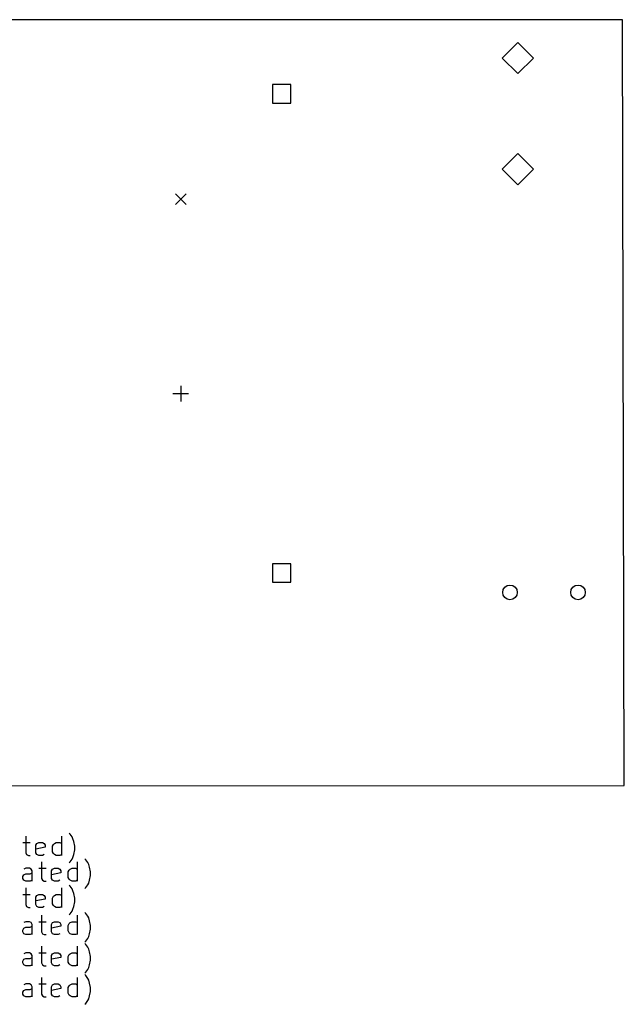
# Model space of a CAD drawing. Extents: x 95 to 218, y -176 to -74.
# Tile 4 of 4: x 156 to 218, y -176 to -74. Entities that reach past the tile are written whole.
import ezdxf

# ---------------------------------------------------------------- set-up
doc = ezdxf.new("R2010")
doc.units = 0
doc.layers.add('BLACK', color=7, linetype='CONTINUOUS')

msp = doc.modelspace()

# ---------------------------------------------------------------- linework, layer by layer
at = {"layer": 'BLACK', "linetype": 'CONTINUOUS'}
for p, q in [((217.52, -74.41), (96.791, -74.41)), ((217.72, -153.16), (217.52, -74.41)), ((206.772, -76.755), (205.172, -78.355)), ((208.373, -78.355), (206.772, -76.755)), ((205.172, -78.355), (206.772, -79.955)), ((206.772, -79.955), (208.373, -78.355)), ((183.439, -81.077), (181.529, -81.077)), ((181.529, -81.077), (181.529, -82.987)), ((183.439, -82.987), (183.439, -81.077)), ((181.529, -82.987), (183.439, -82.987)), ((206.772, -88.185), (205.172, -89.785)), ((208.373, -89.785), (206.772, -88.185)), ((205.172, -89.785), (206.772, -91.385)), ((206.772, -91.385), (208.373, -89.785)), ((171.545, -92.31), (172.645, -93.41)), ((172.645, -92.31), (171.545, -93.41)), ((172.095, -112.06), (172.095, -113.66)), ((171.295, -112.86), (172.895, -112.86)), ((183.439, -130.353), (181.529, -130.353)), ((181.529, -130.353), (181.529, -132.263)), ((183.439, -132.263), (183.439, -130.353)), ((181.529, -132.263), (183.439, -132.263)), ((96.98, -153.196), (217.72, -153.16)), ((156.156, -158.356), (156.156, -160.07)), ((159.871, -160.356), (159.871, -158.356)), ((160.728, -158.165), (160.632, -158.07)), ((160.918, -158.451), (160.728, -158.165)), ((161.013, -158.641), (160.918, -158.451)), ((161.109, -158.927), (161.013, -158.641)), ((161.204, -159.403), (161.109, -158.927)), ((155.871, -159.022), (156.632, -159.022)), ((157.204, -159.308), (157.299, -159.118)), ((157.204, -160.07), (157.204, -159.308)), ((158.156, -159.499), (157.204, -159.689)), ((157.299, -159.118), (157.49, -159.022)), ((157.49, -159.022), (157.871, -159.022)), ((157.871, -159.022), (158.061, -159.118)), ((158.061, -159.118), (158.156, -159.308)), ((158.156, -159.308), (158.156, -159.499)), ((158.918, -159.403), (159.013, -159.213)), ((158.918, -159.975), (158.918, -159.403)), ((159.013, -159.213), (159.109, -159.118)), ((159.109, -159.118), (159.299, -159.022)), ((159.299, -159.022), (159.68, -159.022)), ((159.68, -159.022), (159.871, -159.118)), ((161.109, -160.261), (161.204, -159.784)), ((161.204, -159.784), (161.204, -159.403)), ((156.156, -160.07), (156.252, -160.261)), ((156.252, -160.261), (156.442, -160.356)), ((156.442, -160.356), (156.632, -160.356)), ((157.299, -160.261), (157.204, -160.07)), ((157.49, -160.356), (157.299, -160.261)), ((157.871, -160.356), (157.49, -160.356)), ((158.061, -160.261), (157.871, -160.356)), ((159.013, -160.165), (158.918, -159.975)), ((159.109, -160.261), (159.013, -160.165)), ((159.299, -160.356), (159.109, -160.261)), ((159.68, -160.356), (159.299, -160.356)), ((159.871, -160.261), (159.68, -160.356)), ((160.728, -161.022), (160.918, -160.737)), ((160.918, -160.737), (161.013, -160.546)), ((161.013, -160.546), (161.109, -160.261)), ((162.347, -160.805), (162.252, -160.71)), ((162.537, -161.091), (162.347, -160.805)), ((156.156, -161.662), (155.966, -161.758)), ((156.537, -161.662), (156.156, -161.662)), ((156.728, -161.758), (156.537, -161.662)), ((156.823, -161.948), (156.728, -161.758)), ((156.823, -162.996), (156.823, -161.948)), ((157.49, -161.662), (158.252, -161.662)), ((157.775, -160.996), (157.775, -162.71)), ((158.823, -161.948), (158.918, -161.758)), ((158.823, -162.71), (158.823, -161.948)), ((158.918, -161.758), (159.109, -161.662)), ((159.109, -161.662), (159.49, -161.662)), ((159.49, -161.662), (159.68, -161.758)), ((159.68, -161.758), (159.775, -161.948)), ((159.775, -161.948), (159.775, -162.139)), ((160.537, -162.043), (160.632, -161.853)), ((160.632, -161.118), (160.728, -161.022)), ((160.632, -161.853), (160.728, -161.758)), ((160.728, -161.758), (160.918, -161.662)), ((160.918, -161.662), (161.299, -161.662)), ((161.299, -161.662), (161.49, -161.758)), ((161.49, -162.996), (161.49, -160.996)), ((162.632, -161.281), (162.537, -161.091)), ((162.728, -161.567), (162.632, -161.281)), ((162.823, -162.043), (162.728, -161.567)), ((155.871, -162.52), (155.966, -162.329)), ((155.871, -162.71), (155.871, -162.52)), ((155.966, -162.901), (155.871, -162.71)), ((155.966, -162.329), (156.156, -162.234)), ((156.156, -162.996), (155.966, -162.901)), ((156.156, -162.234), (156.632, -162.234)), ((156.632, -162.996), (156.156, -162.996)), ((156.632, -162.234), (156.823, -162.139)), ((156.823, -162.901), (156.632, -162.996)), ((157.775, -162.71), (157.871, -162.901)), ((157.871, -162.901), (158.061, -162.996)), ((158.061, -162.996), (158.252, -162.996)), ((159.775, -162.139), (158.823, -162.329)), ((158.918, -162.901), (158.823, -162.71)), ((159.109, -162.996), (158.918, -162.901)), ((159.49, -162.996), (159.109, -162.996)), ((159.68, -162.901), (159.49, -162.996)), ((160.537, -162.615), (160.537, -162.043)), ((160.632, -162.805), (160.537, -162.615)), ((160.728, -162.901), (160.632, -162.805)), ((160.918, -162.996), (160.728, -162.901)), ((161.299, -162.996), (160.918, -162.996)), ((161.49, -162.901), (161.299, -162.996)), ((162.632, -163.186), (162.728, -162.901)), ((162.728, -162.901), (162.823, -162.424)), ((162.823, -162.424), (162.823, -162.043)), ((156.156, -163.696), (156.156, -165.41)), ((159.871, -165.696), (159.871, -163.696)), ((160.728, -163.505), (160.632, -163.41)), ((160.918, -163.791), (160.728, -163.505)), ((161.013, -163.981), (160.918, -163.791)), ((161.109, -164.267), (161.013, -163.981)), ((162.252, -163.758), (162.347, -163.662)), ((162.347, -163.662), (162.537, -163.377)), ((162.537, -163.377), (162.632, -163.186)), ((155.871, -164.362), (156.632, -164.362)), ((157.204, -164.648), (157.299, -164.458)), ((157.204, -165.41), (157.204, -164.648)), ((158.156, -164.839), (157.204, -165.029)), ((157.299, -164.458), (157.49, -164.362)), ((157.49, -164.362), (157.871, -164.362)), ((157.871, -164.362), (158.061, -164.458)), ((158.061, -164.458), (158.156, -164.648)), ((158.156, -164.648), (158.156, -164.839)), ((158.918, -164.743), (159.013, -164.553)), ((158.918, -165.315), (158.918, -164.743)), ((159.013, -164.553), (159.109, -164.458)), ((159.109, -164.458), (159.299, -164.362)), ((159.299, -164.362), (159.68, -164.362)), ((159.68, -164.362), (159.871, -164.458)), ((161.204, -164.743), (161.109, -164.267)), ((161.204, -165.124), (161.204, -164.743)), ((156.156, -165.41), (156.252, -165.601)), ((156.252, -165.601), (156.442, -165.696)), ((156.442, -165.696), (156.632, -165.696)), ((157.299, -165.601), (157.204, -165.41)), ((157.49, -165.696), (157.299, -165.601)), ((157.871, -165.696), (157.49, -165.696)), ((158.061, -165.601), (157.871, -165.696)), ((159.013, -165.505), (158.918, -165.315)), ((159.109, -165.601), (159.013, -165.505)), ((159.299, -165.696), (159.109, -165.601)), ((159.68, -165.696), (159.299, -165.696)), ((159.871, -165.601), (159.68, -165.696)), ((160.918, -166.077), (161.013, -165.886)), ((161.013, -165.886), (161.109, -165.601)), ((161.109, -165.601), (161.204, -165.124)), ((157.775, -166.496), (157.775, -168.21)), ((160.632, -166.458), (160.728, -166.362)), ((160.728, -166.362), (160.918, -166.077)), ((161.49, -168.496), (161.49, -166.496)), ((162.347, -166.305), (162.252, -166.21)), ((162.537, -166.591), (162.347, -166.305)), ((162.632, -166.781), (162.537, -166.591)), ((162.728, -167.067), (162.632, -166.781)), ((155.871, -168.02), (155.966, -167.829)), ((155.871, -168.21), (155.871, -168.02)), ((156.156, -167.162), (155.966, -167.258)), ((155.966, -167.829), (156.156, -167.734)), ((156.537, -167.162), (156.156, -167.162)), ((156.156, -167.734), (156.632, -167.734)), ((156.728, -167.258), (156.537, -167.162)), ((156.632, -167.734), (156.823, -167.639)), ((156.823, -167.448), (156.728, -167.258)), ((156.823, -168.496), (156.823, -167.448)), ((157.49, -167.162), (158.252, -167.162)), ((158.823, -167.448), (158.918, -167.258)), ((158.823, -168.21), (158.823, -167.448)), ((159.775, -167.639), (158.823, -167.829)), ((158.918, -167.258), (159.109, -167.162)), ((159.109, -167.162), (159.49, -167.162)), ((159.49, -167.162), (159.68, -167.258)), ((159.68, -167.258), (159.775, -167.448)), ((159.775, -167.448), (159.775, -167.639)), ((160.537, -167.543), (160.632, -167.353)), ((160.537, -168.115), (160.537, -167.543)), ((160.632, -167.353), (160.728, -167.258)), ((160.728, -167.258), (160.918, -167.162)), ((160.918, -167.162), (161.299, -167.162)), ((161.299, -167.162), (161.49, -167.258)), ((162.823, -167.543), (162.728, -167.067)), ((162.728, -168.401), (162.823, -167.924)), ((162.823, -167.924), (162.823, -167.543)), ((155.966, -168.401), (155.871, -168.21)), ((156.156, -168.496), (155.966, -168.401)), ((156.632, -168.496), (156.156, -168.496)), ((156.823, -168.401), (156.632, -168.496)), ((157.775, -168.21), (157.871, -168.401)), ((157.871, -168.401), (158.061, -168.496)), ((158.061, -168.496), (158.252, -168.496)), ((158.918, -168.401), (158.823, -168.21)), ((159.109, -168.496), (158.918, -168.401)), ((159.49, -168.496), (159.109, -168.496)), ((159.68, -168.401), (159.49, -168.496)), ((160.632, -168.305), (160.537, -168.115)), ((160.728, -168.401), (160.632, -168.305)), ((160.918, -168.496), (160.728, -168.401)), ((161.299, -168.496), (160.918, -168.496)), ((161.49, -168.401), (161.299, -168.496)), ((162.347, -169.162), (162.537, -168.877)), ((162.537, -168.877), (162.632, -168.686)), ((162.632, -168.686), (162.728, -168.401)), ((157.775, -169.696), (157.775, -171.41)), ((161.49, -171.696), (161.49, -169.696)), ((162.252, -169.258), (162.347, -169.162)), ((162.347, -169.505), (162.252, -169.41)), ((162.537, -169.791), (162.347, -169.505)), ((162.632, -169.981), (162.537, -169.791)), ((162.728, -170.267), (162.632, -169.981)), ((155.871, -171.22), (155.966, -171.029)), ((156.156, -170.362), (155.966, -170.458)), ((155.966, -171.029), (156.156, -170.934)), ((156.537, -170.362), (156.156, -170.362)), ((156.156, -170.934), (156.632, -170.934)), ((156.728, -170.458), (156.537, -170.362)), ((156.632, -170.934), (156.823, -170.839)), ((156.823, -170.648), (156.728, -170.458)), ((156.823, -171.696), (156.823, -170.648)), ((157.49, -170.362), (158.252, -170.362)), ((158.823, -170.648), (158.918, -170.458)), ((158.823, -171.41), (158.823, -170.648)), ((159.775, -170.839), (158.823, -171.029)), ((158.918, -170.458), (159.109, -170.362)), ((159.109, -170.362), (159.49, -170.362)), ((159.49, -170.362), (159.68, -170.458)), ((159.68, -170.458), (159.775, -170.648)), ((159.775, -170.648), (159.775, -170.839)), ((160.537, -170.743), (160.632, -170.553)), ((160.537, -171.315), (160.537, -170.743)), ((160.632, -170.553), (160.728, -170.458)), ((160.728, -170.458), (160.918, -170.362)), ((160.918, -170.362), (161.299, -170.362)), ((161.299, -170.362), (161.49, -170.458)), ((162.823, -170.743), (162.728, -170.267)), ((162.823, -171.124), (162.823, -170.743)), ((155.871, -171.41), (155.871, -171.22)), ((155.966, -171.601), (155.871, -171.41)), ((156.156, -171.696), (155.966, -171.601)), ((156.632, -171.696), (156.156, -171.696)), ((156.823, -171.601), (156.632, -171.696)), ((157.775, -171.41), (157.871, -171.601)), ((157.871, -171.601), (158.061, -171.696)), ((158.061, -171.696), (158.252, -171.696)), ((158.918, -171.601), (158.823, -171.41)), ((159.109, -171.696), (158.918, -171.601)), ((159.49, -171.696), (159.109, -171.696)), ((159.68, -171.601), (159.49, -171.696)), ((160.632, -171.505), (160.537, -171.315)), ((160.728, -171.601), (160.632, -171.505)), ((160.918, -171.696), (160.728, -171.601)), ((161.299, -171.696), (160.918, -171.696)), ((161.49, -171.601), (161.299, -171.696)), ((162.347, -172.362), (162.537, -172.077)), ((162.537, -172.077), (162.632, -171.886)), ((162.632, -171.886), (162.728, -171.601)), ((162.728, -171.601), (162.823, -171.124)), ((157.775, -172.896), (157.775, -174.61)), ((161.49, -174.896), (161.49, -172.896)), ((162.252, -172.458), (162.347, -172.362)), ((162.347, -172.705), (162.252, -172.61)), ((162.537, -172.991), (162.347, -172.705)), ((162.632, -173.181), (162.537, -172.991)), ((156.156, -173.562), (155.966, -173.658)), ((155.966, -174.229), (156.156, -174.134)), ((156.537, -173.562), (156.156, -173.562)), ((156.156, -174.134), (156.632, -174.134)), ((156.728, -173.658), (156.537, -173.562)), ((156.632, -174.134), (156.823, -174.039)), ((156.823, -173.848), (156.728, -173.658)), ((156.823, -174.896), (156.823, -173.848)), ((157.49, -173.562), (158.252, -173.562)), ((158.823, -173.848), (158.918, -173.658)), ((158.823, -174.61), (158.823, -173.848)), ((159.775, -174.039), (158.823, -174.229)), ((158.918, -173.658), (159.109, -173.562)), ((159.109, -173.562), (159.49, -173.562)), ((159.49, -173.562), (159.68, -173.658)), ((159.68, -173.658), (159.775, -173.848)), ((159.775, -173.848), (159.775, -174.039)), ((160.537, -173.943), (160.632, -173.753)), ((160.537, -174.515), (160.537, -173.943)), ((160.632, -173.753), (160.728, -173.658)), ((160.728, -173.658), (160.918, -173.562)), ((160.918, -173.562), (161.299, -173.562)), ((161.299, -173.562), (161.49, -173.658)), ((162.728, -173.467), (162.632, -173.181)), ((162.823, -173.943), (162.728, -173.467)), ((162.823, -174.324), (162.823, -173.943)), ((155.871, -174.42), (155.966, -174.229)), ((155.871, -174.61), (155.871, -174.42)), ((155.966, -174.801), (155.871, -174.61)), ((156.156, -174.896), (155.966, -174.801)), ((156.632, -174.896), (156.156, -174.896)), ((156.823, -174.801), (156.632, -174.896)), ((157.775, -174.61), (157.871, -174.801)), ((157.871, -174.801), (158.061, -174.896)), ((158.061, -174.896), (158.252, -174.896)), ((158.918, -174.801), (158.823, -174.61)), ((159.109, -174.896), (158.918, -174.801)), ((159.49, -174.896), (159.109, -174.896)), ((159.68, -174.801), (159.49, -174.896)), ((160.632, -174.705), (160.537, -174.515)), ((160.728, -174.801), (160.632, -174.705)), ((160.918, -174.896), (160.728, -174.801)), ((161.299, -174.896), (160.918, -174.896)), ((161.49, -174.801), (161.299, -174.896)), ((162.537, -175.277), (162.632, -175.086)), ((162.632, -175.086), (162.728, -174.801)), ((162.728, -174.801), (162.823, -174.324)), ((162.252, -175.658), (162.347, -175.562)), ((162.347, -175.562), (162.537, -175.277))]:
    msp.add_line(p, q, dxfattribs=at)
at = {"layer": 'BLACK'}
for centre in [(205.96, -133.3), (212.96, -133.3)]:
    msp.add_circle(centre, 0.75, dxfattribs=at)

doc.saveas('drawing.dxf')
